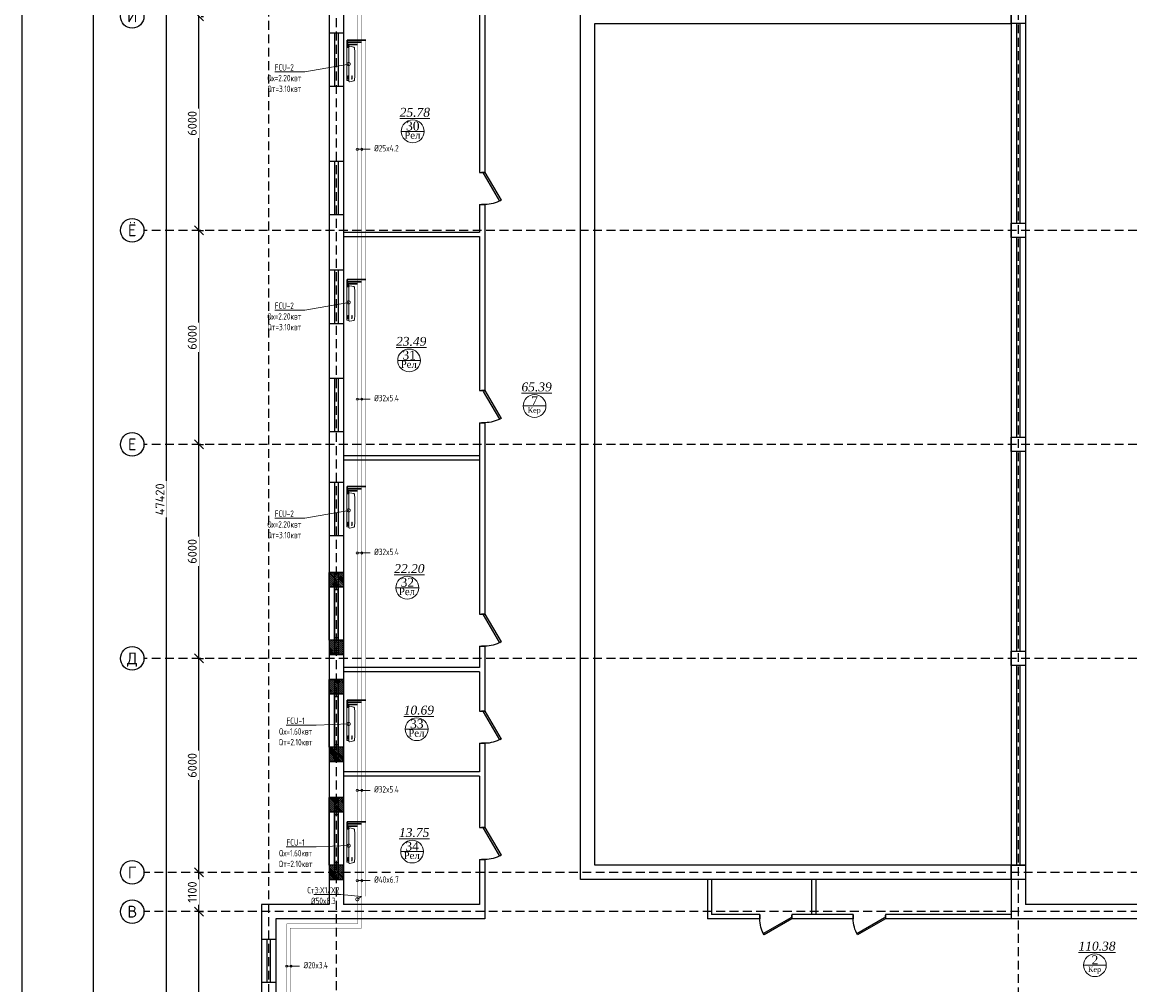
# Model space of a CAD drawing. Header units: inches. Extents: x 8001 to 766003, y -84601 to 563258.
# Tile 64 of 188: x 189106 to 220162, y 365027 to 392017. Entities that reach past the tile are written whole.
import ezdxf
from ezdxf import colors
from ezdxf.entities.mleader import LeaderData, LeaderLine
from ezdxf.enums import TextEntityAlignment as Align
from ezdxf.math import Vec2, Vec3

# ---------------------------------------------------------------- set-up
doc = ezdxf.new("R2010")
doc.units = ezdxf.units.IN
doc.header["$MEASUREMENT"] = 0
for name, pattern in [('( Hidden )', [0.375, 0.25, -0.125]), ('CONTINOUS', [0]), ('HIDDEN', [9.525, 6.35, -3.175])]:
    doc.linetypes.add(name, pattern=pattern)
for name, color, linetype, lineweight in [('.', 7, 'Continuous', 15), ('SGM-M-100-WW-DRAIN-FLOOR', 3, 'HIDDEN', 30), ('SGM-M-400-TEXT', 140, 'CONTINOUS', 20), ('SGM-M-500-11-HI-TEXT', 11, 'CONTINOUS', 20), ('SGM-M-700-5-HVAC-WS-CWS-FCU', 32, 'CONTINOUS', 30), ('SGM-M-700-6-HVAC-WS-CWR-FCU', 141, 'HIDDEN', 30), ('sloy', 8, 'Continuous', 0), ('СТЕНЫ', 7, 'Continuous', 40), ('ФАНКОЙЛЫ', 250, 'Continuous', 25)]:
    doc.layers.add(name, color=color, linetype=linetype, lineweight=lineweight)
doc.styles.add('GOST', font='isocpeur.ttf')
doc.styles.add('SGM_MKN', font='romans.shx', dxfattribs={"width": 0.65, "height": 100})
doc.styles.add('Text style', font='isocpeur.ttf', dxfattribs={"height": 250})
doc.styles.add('TIEMS', font='times.ttf')
doc.dimstyles.new('Dim Style', dxfattribs={"dimtxt": 250, "dimasz": 250, "dimexe": 125, "dimexo": 62.5, "dimgap": 62.5, "dimtad": 1, "dimdec": 0, "dimtxsty": 'Text style', "dimblk": 'OBLIQUE', "dimcen": 250, "dimclrd": 256, "dimclre": 256, "dimclrt": 256, "dimadec": 0, "dimazin": 0, "dimtfac": 1, "dimtdec": 0, "dimtmove": 0, "dimatfit": 3, "dimldrblk": 'OBLIQUE', "dimfxl": 1, "dimlwd": -1, "dimlwe": -1, "dimarcsym": 0})
pattern_1 = [(45, (1276666.25, 1731302.557), (-27.5771645, 27.5771645), []), (45, (1276668.25, 1731302.557), (-27.5771645, 27.5771645), [])]

# ---------------------------------------------------------------- blocks, each defined once
blk = doc.blocks.new('*U287')
at = {"color": 5}
for p, q in [((0, 0), (0, 4)), ((36, 0), (36, 4))]:
    blk.add_line(p, q, dxfattribs=at)
blk.add_lwpolyline([(0, 0), (31.2, -18), (32.1, -16.5), (0.9, 1.5)], close=True, dxfattribs=at)
blk.add_arc((0, 0), 36, 330, 0, dxfattribs=at)
blk = doc.blocks.new('_Oblique')
at = {"color": 0, "linetype": 'ByBlock', "lineweight": -2}
blk.add_line((-0.5, -0.5), (0.5, 0.5), dxfattribs=at)
blk = doc.blocks.new('*D199')
at = {"transparency": 16777216}
for p, q in [((171330, 117447), (171330, 126717)), ((171392, 126717), (171455, 126717)), ((171392, 117447), (171455, 117447))]:
    blk.add_line(p, q, dxfattribs=at)
at = {"layer": 'Defpoints', "color": 0, "transparency": 16777216}
for p in [(171330, 126717), (171330, 126717), (171330, 117447)]:
    blk.add_point(p, dxfattribs=at)
at = {"transparency": 16777216, "xscale": 250, "yscale": 250, "zscale": 250}
for p, rotation in [((171330, 126717), 90), ((171330, 117447), 270)]:
    blk.add_blockref('_Oblique', p, dxfattribs=dict(at, rotation=rotation))
at = {"transparency": 16777216, "insert": (171142, 122082), "char_height": 250, "attachment_point": 5, "rotation": 90, "style": 'Text style', "bg_fill": 3, "box_fill_scale": 1.25, "bg_fill_color": 256, "bg_fill_true_color": 13158600, "bg_fill_transparency": 0}
blk.add_mtext('9270', dxfattribs=at)
blk = doc.blocks.new('*D200')
at = {"transparency": 16777216}
for p, q in [((171330, 126717), (171330, 127817)), ((171392, 127817), (171455, 127817)), ((171392, 126717), (171455, 126717))]:
    blk.add_line(p, q, dxfattribs=at)
at = {"layer": 'Defpoints', "color": 0, "transparency": 16777216}
for p in [(171330, 127817), (171330, 127817), (171330, 126717)]:
    blk.add_point(p, dxfattribs=at)
at = {"transparency": 16777216, "xscale": 250, "yscale": 250, "zscale": 250}
for p, rotation in [((171330, 127817), 90), ((171330, 126717), 270)]:
    blk.add_blockref('_Oblique', p, dxfattribs=dict(at, rotation=rotation))
at = {"transparency": 16777216, "insert": (171142, 127267), "char_height": 250, "attachment_point": 5, "rotation": 90, "style": 'Text style', "bg_fill": 3, "box_fill_scale": 1.25, "bg_fill_color": 256, "bg_fill_true_color": 13158600, "bg_fill_transparency": 0}
blk.add_mtext('1100', dxfattribs=at)
blk = doc.blocks.new('*D201')
at = {"transparency": 16777216}
for p, q in [((171330, 133817), (171330, 139817)), ((171392, 139817), (171455, 139817)), ((171392, 133817), (171455, 133817))]:
    blk.add_line(p, q, dxfattribs=at)
at = {"layer": 'Defpoints', "color": 0, "transparency": 16777216}
for p in [(171330, 139817), (171330, 139817), (171330, 133817)]:
    blk.add_point(p, dxfattribs=at)
at = {"transparency": 16777216, "xscale": 250, "yscale": 250, "zscale": 250}
for p, rotation in [((171330, 139817), 90), ((171330, 133817), 270)]:
    blk.add_blockref('_Oblique', p, dxfattribs=dict(at, rotation=rotation))
at = {"transparency": 16777216, "insert": (171142, 136817), "char_height": 250, "attachment_point": 5, "rotation": 90, "style": 'Text style', "bg_fill": 3, "box_fill_scale": 1.25, "bg_fill_color": 256, "bg_fill_true_color": 13158600, "bg_fill_transparency": 0}
blk.add_mtext('6000', dxfattribs=at)
blk = doc.blocks.new('*D202')
at = {"transparency": 16777216}
for p, q in [((171330, 139817), (171330, 145817)), ((171392, 145817), (171455, 145817)), ((171392, 139817), (171455, 139817))]:
    blk.add_line(p, q, dxfattribs=at)
at = {"layer": 'Defpoints', "color": 0, "transparency": 16777216}
for p in [(171330, 145817), (171330, 145817), (171330, 139817)]:
    blk.add_point(p, dxfattribs=at)
at = {"transparency": 16777216, "xscale": 250, "yscale": 250, "zscale": 250}
for p, rotation in [((171330, 145817), 90), ((171330, 139817), 270)]:
    blk.add_blockref('_Oblique', p, dxfattribs=dict(at, rotation=rotation))
at = {"transparency": 16777216, "insert": (171142, 142817), "char_height": 250, "attachment_point": 5, "rotation": 90, "style": 'Text style', "bg_fill": 3, "box_fill_scale": 1.25, "bg_fill_color": 256, "bg_fill_true_color": 13158600, "bg_fill_transparency": 0}
blk.add_mtext('6000', dxfattribs=at)
blk = doc.blocks.new('*D203')
at = {"transparency": 16777216}
for p, q in [((171330, 145817), (171330, 151817)), ((171392, 151817), (171455, 151817)), ((171392, 145817), (171455, 145817))]:
    blk.add_line(p, q, dxfattribs=at)
at = {"layer": 'Defpoints', "color": 0, "transparency": 16777216}
for p in [(171330, 151817), (171330, 151817), (171330, 145817)]:
    blk.add_point(p, dxfattribs=at)
at = {"transparency": 16777216, "xscale": 250, "yscale": 250, "zscale": 250}
for p, rotation in [((171330, 151817), 90), ((171330, 145817), 270)]:
    blk.add_blockref('_Oblique', p, dxfattribs=dict(at, rotation=rotation))
at = {"transparency": 16777216, "insert": (171142, 148817), "char_height": 250, "attachment_point": 5, "rotation": 90, "style": 'Text style', "bg_fill": 3, "box_fill_scale": 1.25, "bg_fill_color": 256, "bg_fill_true_color": 13158600, "bg_fill_transparency": 0}
blk.add_mtext('6000', dxfattribs=at)
blk = doc.blocks.new('*D207')
at = {"transparency": 16777216}
for p, q in [((170424, 114567), (170424, 161987)), ((170487, 161987), (170549, 161987)), ((170487, 114567), (170549, 114567))]:
    blk.add_line(p, q, dxfattribs=at)
at = {"layer": 'Defpoints', "color": 0, "transparency": 16777216}
for p in [(170424, 161987), (170424, 161987), (170424, 114567)]:
    blk.add_point(p, dxfattribs=at)
at = {"transparency": 16777216, "xscale": 250, "yscale": 250, "zscale": 250}
for p, rotation in [((170424, 161987), 90), ((170424, 114567), 270)]:
    blk.add_blockref('_Oblique', p, dxfattribs=dict(at, rotation=rotation))
at = {"transparency": 16777216, "insert": (170237, 138277), "char_height": 250, "attachment_point": 5, "rotation": 90, "style": 'Text style', "bg_fill": 3, "box_fill_scale": 1.25, "bg_fill_color": 256, "bg_fill_true_color": 13158600, "bg_fill_transparency": 0}
blk.add_mtext('47420', dxfattribs=at)
blk = doc.blocks.new('*D209')
at = {"transparency": 16777216}
for p, q in [((171330, 127817), (171330, 133817)), ((171392, 133817), (171455, 133817)), ((171392, 127817), (171455, 127817))]:
    blk.add_line(p, q, dxfattribs=at)
at = {"layer": 'Defpoints', "color": 0, "transparency": 16777216}
for p in [(171330, 133817), (171330, 133817), (171330, 127817)]:
    blk.add_point(p, dxfattribs=at)
at = {"transparency": 16777216, "xscale": 250, "yscale": 250, "zscale": 250}
for p, rotation in [((171330, 133817), 90), ((171330, 127817), 270)]:
    blk.add_blockref('_Oblique', p, dxfattribs=dict(at, rotation=rotation))
at = {"transparency": 16777216, "insert": (171142, 130817), "char_height": 250, "attachment_point": 5, "rotation": 90, "style": 'Text style', "bg_fill": 3, "box_fill_scale": 1.25, "bg_fill_color": 256, "bg_fill_true_color": 13158600, "bg_fill_transparency": 0}
blk.add_mtext('6000', dxfattribs=at)
blk = doc.blocks.new('kb-axis')
blk.add_circle((0, 0), 1)
at = {"style": 'GOST'}
blk.add_attdef('AXIS', text='', height=1, dxfattribs=at).set_placement((0, 0), align=Align.MIDDLE_CENTER)
blk = doc.blocks.new('gggggggggggggggffffffffffgc')
at = {"layer": '.'}
h = blk.add_hatch(dxfattribs=at)
h.set_pattern_fill('JIS_LC_8', color=32, scale=5)
h.set_pattern_definition(pattern_1)
h.paths.add_polyline_path([(1969330, 2113298), (1968930, 2113298), (1968930, 2112898), (1969330, 2112898)])
h = blk.add_hatch(dxfattribs=at)
h.set_pattern_fill('JIS_LC_8', color=32, scale=5)
h.set_pattern_definition(pattern_1)
h.paths.add_polyline_path([(1970830, 2113298), (1971230, 2113298), (1971230, 2112898), (1970830, 2112898)])
for p, q in [((1968930, 2113298), (1968930, 2112898)), ((1968930, 2113298), (1968930, 2112898)), ((1971230, 2113298), (1971230, 2112898))]:
    blk.add_line(p, q)
at = {"color": 5}
for p, q in [((1969330, 2113148), (1970830, 2113148)), ((1969330, 2113048), (1970830, 2113048))]:
    blk.add_line(p, q, dxfattribs=at)
for points in [[(1969330, 2113298), (1968930, 2113298), (1968930, 2112898), (1969330, 2112898)], [(1970830, 2113298), (1971230, 2113298), (1971230, 2112898), (1970830, 2112898)]]:
    blk.add_lwpolyline(points, close=True)
at = {"color": 0}
blk.add_lwpolyline([(1969330, 2113298), (1970830, 2113298), (1970830, 2112898), (1969330, 2112898)], close=True, dxfattribs=at)
at = {"color": 5}
for points in [[(1969410, 2113148), (1969410, 2113048)], [(1970750, 2113148), (1970750, 2113048)]]:
    blk.add_lwpolyline(points, dxfattribs=at)
blk = doc.blocks.new('A$C177E1FB8')
at = {"layer": 'sloy'}
for p, q in [((0, 30, -97), (0, 960, -97)), ((0, 960, -97), (55, 960, -97)), ((55, 960, -97), (55, 30, -97)), ((55, 829, -57), (55, 960, -57)), ((85, 995, -57), (199, 969, -57)), ((225, 829, -57), (213, 948, -57)), ((26, 897, -487), (26, 929, -487)), ((37, 929, -127), (28, 909, -127)), ((28, 909, -127), (34, 909, -127)), ((34, 909, -127), (34, 829, -127)), ((34, 829, -127), (40, 829, -127)), ((46, 909, -127), (37, 929, -127)), ((37, 829, -127), (37, 879, -127)), ((40, 829, -127), (40, 909, -127)), ((40, 909, -127), (46, 909, -127)), ((55, 161, -57), (55, 829, -57)), ((145, 929, -327), (136, 909, -327)), ((136, 909, -327), (142, 909, -327)), ((142, 909, -327), (142, 829, -327)), ((142, 829, -327), (148, 829, -327)), ((154, 909, -327), (145, 929, -327)), ((145, 829, -327), (145, 879, -327)), ((148, 829, -327), (148, 909, -327)), ((148, 909, -327), (154, 909, -327)), ((225, 161, -57), (225, 829, -57)), ((55, 30, -97), (0, 30, -97)), ((5, 22, -97), (4, 21, -97)), ((4, 17, -97), (4, 21, -97)), ((5, 24, -97), (5, 24, -97)), ((5, 24, -97), (9, 24, -97)), ((5, 24, -97), (9, 24, -97)), ((5, 24, -97), (5, 23, -97)), ((5, 23, -97), (5, 22, -97)), ((5, 22, -97), (9, 22, -97)), ((10, 22, -97), (5, 22, -97)), ((5, 22, -97), (9, 22, -97)), ((5, 22, -97), (5, 22, -97)), ((5, 22, -97), (5, 22, -97)), ((10, 16, -97), (5, 16, -97)), ((6, 30, -97), (6, 24, -97)), ((9, 30, -97), (9, 24, -97)), ((9, 24, -97), (9, 24, -97)), ((9, 24, -97), (10, 23, -97)), ((9, 22, -97), (9, 22, -97)), ((9, 22, -97), (10, 22, -97)), ((10, 23, -97), (10, 22, -97)), ((10, 22, -97), (10, 21, -97)), ((10, 17, -97), (10, 21, -97)), ((18, 20, -97), (18, 21, -97)), ((26, 21, -97), (18, 21, -97)), ((18, 20, -97), (18, 17, -97)), ((18, 17, -97), (18, 16, -97)), ((19, 24, -97), (20, 24, -97)), ((19, 24, -97), (19, 22, -97)), ((20, 22, -97), (19, 22, -97)), ((19, 21, -97), (25, 21, -97)), ((19, 21, -97), (19, 21, -97)), ((19, 21, -97), (25, 21, -97)), ((20, 24, -97), (25, 24, -97)), ((20, 22, -97), (25, 22, -97)), ((20, 22, -97), (20, 21, -97)), ((20, 14, -97), (20, 15, -97)), ((25, 14, -97), (20, 14, -97)), ((21, 24, -97), (21, 30, -97)), ((24, 24, -97), (24, 30, -97)), ((24, 22, -97), (24, 21, -97)), ((24, 22, -97), (24, 21, -97)), ((25, 24, -97), (25, 24, -97)), ((25, 24, -97), (25, 22, -97)), ((25, 22, -97), (25, 22, -97)), ((25, 21, -97), (25, 21, -97)), ((25, 14, -97), (25, 15, -97)), ((26, 20, -97), (26, 21, -97)), ((26, 20, -97), (26, 17, -97)), ((26, 17, -97), (26, 16, -97)), ((38, 20, -97), (38, 21, -97)), ((46, 21, -97), (38, 21, -97)), ((38, 20, -97), (38, 17, -97)), ((38, 17, -97), (38, 16, -97)), ((39, 24, -97), (40, 24, -97)), ((39, 24, -97), (39, 22, -97)), ((40, 22, -97), (39, 22, -97)), ((39, 21, -97), (45, 21, -97)), ((39, 21, -97), (39, 21, -97)), ((39, 21, -97), (45, 21, -97)), ((40, 24, -97), (45, 24, -97)), ((40, 22, -97), (45, 22, -97)), ((40, 22, -97), (40, 21, -97)), ((40, 14, -97), (40, 15, -97)), ((45, 14, -97), (40, 14, -97)), ((41, 24, -97), (41, 30, -97)), ((44, 24, -97), (44, 30, -97)), ((44, 22, -97), (44, 21, -97)), ((44, 22, -97), (44, 21, -97)), ((45, 24, -97), (45, 24, -97)), ((45, 24, -97), (45, 22, -97)), ((45, 22, -97), (45, 22, -97)), ((45, 21, -97), (45, 21, -97)), ((45, 14, -97), (45, 15, -97)), ((46, 20, -97), (46, 21, -97)), ((46, 20, -97), (46, 17, -97)), ((46, 17, -97), (46, 16, -97)), ((55, 30, -57), (55, 161, -57)), ((90, 0, -57), (195, 24, -57)), ((213, 42, -57), (225, 161, -57))]:
    blk.add_line(p, q, dxfattribs=at)
for centre, radius, start, end in [((3, 16, -97), 2.03, 356.7744, 31.9602), ((12, 16, -97), 2.03, 148.0398, 183.2256), ((16, 14, -97), 3.39, 15.4472, 50.0272), ((20, 22, -97), 0.204, 0, 90), ((20, 21, -97), 0.204, 270, 0), ((25, 22, -97), 0.204, 90, 180), ((25, 21, -97), 0.204, 180, 270), ((28, 14, -97), 3.39, 129.9728, 164.5528), ((36, 14, -97), 3.39, 15.4472, 50.0272), ((40, 22, -97), 0.204, 0, 90), ((40, 21, -97), 0.204, 270, 0), ((45, 22, -97), 0.204, 90, 180), ((45, 21, -97), 0.204, 180, 270), ((48, 14, -97), 3.39, 129.9728, 164.5528)]:
    blk.add_arc(centre, radius, start, end, dxfattribs=at)
for centre, major_axis, end_param in [((85, 965, -57), (0, 30), 1.745329), ((184, 943, -57), (29.5, 5.2), 0.872665), ((85, 30, -57), (-30, 0), 1.745329), ((185, 52, -57), (10.3, -28.2), 0.872665)]:
    blk.add_ellipse(centre, major_axis=major_axis, ratio=1, start_param=0, end_param=end_param, dxfattribs=at)
blk = doc.blocks.new('_DotSmall')
at = {"color": 0, "linetype": 'ByBlock', "const_width": 0.5}
blk.add_lwpolyline([(-0.0625, 0, 1), (0.0625, 0, 1)], format="xyb", close=True, dxfattribs=at)
blk = doc.blocks.new('fhgsg')
at = {"color": 1, "linetype": '( Hidden )', "ltscale": 1000}
for p, q in [((173279.6, 162186.5), (173279.6, 111324.1)), ((175179.6, 152516.5), (175179.6, 111324.1)), ((194299.6, 152716.5), (194299.6, 111324.1)), ((241129.6, 145816.5), (169789.1, 145816.5)), ((241129.6, 139816.5), (169789.1, 139816.5)), ((241129.6, 133816.5), (169789.1, 133816.5)), ((245329.6, 127816.5), (169789.1, 127816.5)), ((245329.6, 126716.5), (169789.1, 126716.5))]:
    blk.add_line(p, q, dxfattribs=at)
for p, q in [((194099.6, 152916.5), (194099.6, 126516.5)), ((174979.6, 152516.5), (174979.6, 126916.5)), ((175379.6, 152516.5), (175379.6, 145466.5)), ((175379.6, 152516.5), (175379.6, 126916.5)), ((179199.6, 152516.5), (179199.6, 147441.4)), ((194499.6, 152516.5), (194499.6, 126916.5)), ((175379.6, 151349), (174979.6, 151349)), ((175379.6, 149849), (174979.6, 149849)), ((175379.6, 147749), (174979.6, 147749)), ((179199.6, 147441.4), (179349.6, 147441.4)), ((179199.6, 146541.4), (179199.6, 145766.5)), ((179199.6, 146541.4), (179349.6, 146541.4)), ((175379.6, 146249), (174979.6, 146249)), ((175379.6, 145766.5), (179199.6, 145766.5)), ((175379.6, 145646.5), (179199.6, 145646.5)), ((179199.6, 145646.5), (179199.6, 141324.9)), ((175379.6, 144699), (174979.6, 144699)), ((175379.6, 143199), (174979.6, 143199)), ((175379.6, 141667.9), (174979.6, 141667.9)), ((179199.6, 141324.9), (179349.6, 141324.9)), ((179199.6, 140424.9), (179199.6, 135056.5)), ((179199.6, 140424.9), (179349.6, 140424.9)), ((175379.6, 140167.9), (174979.6, 140167.9)), ((179199.6, 139496.5), (175379.6, 139496.5)), ((179199.6, 139376.5), (175379.6, 139376.5)), ((175379.6, 138747.9), (174979.6, 138747.9)), ((175379.6, 137247.9), (174979.6, 137247.9)), ((175379.6, 136224.7), (174979.6, 136224.7)), ((179199.6, 135056.5), (179349.6, 135056.5)), ((175379.6, 133924.7), (174979.6, 133924.7)), ((179199.6, 134156.5), (179199.6, 133556.5)), ((179199.6, 134156.5), (179349.6, 134156.5)), ((179349.6, 134156.5), (179349.6, 132336.5)), ((179199.6, 133556.5), (175379.6, 133556.5)), ((179199.6, 133436.5), (175379.6, 133436.5)), ((175379.6, 133436.5), (175379.6, 130636.5)), ((179199.6, 133436.5), (179199.6, 132336.5)), ((175379.6, 133224.7), (174979.6, 133224.7)), ((179199.6, 132336.5), (179349.6, 132336.5)), ((179199.6, 131436.5), (179199.6, 130636.5)), ((179199.6, 131436.5), (179349.6, 131436.5)), ((179349.6, 131436.5), (179349.6, 129075.4)), ((175379.6, 130924.7), (174979.6, 130924.7)), ((179199.6, 130636.5), (175379.6, 130636.5)), ((179199.6, 130516.5), (175379.6, 130516.5)), ((179199.6, 130516.5), (179199.6, 129075.4)), ((175379.6, 129916.5), (174979.6, 129916.5)), ((179199.6, 129075.4), (179349.6, 129075.4)), ((179199.6, 128175.4), (179199.6, 126916.5)), ((179199.6, 128175.4), (179349.6, 128175.4)), ((179349.6, 128175.4), (179349.6, 126516.5)), ((194099.6, 128016.5), (194499.6, 128016.5)), ((194499.6, 128016.5), (194099.6, 128016.5)), ((175379.6, 127616.5), (174979.6, 127616.5)), ((185584.6, 127616.5), (185584.6, 126516.5)), ((185704.6, 127616.5), (185704.6, 126636.5)), ((188504.6, 127616.5), (188504.6, 126636.5)), ((188624.6, 127616.5), (188624.6, 126636.5)), ((173081.1, 126916.5), (173081.1, 117246.5)), ((174979.6, 126916.5), (173081.1, 126916.5)), ((179199.6, 126916.5), (175379.6, 126916.5)), ((218479.6, 126916.5), (194499.6, 126916.5)), ((173481.1, 126516.5), (173481.1, 117646.5)), ((179349.6, 126516.5), (173481.1, 126516.5)), ((187054.6, 126516.5), (185584.6, 126516.5)), ((187054.6, 126636.5), (185704.6, 126636.5)), ((187054.6, 126636.5), (187054.6, 126516.5)), ((188504.6, 126636.5), (187954.6, 126636.5)), ((187954.6, 126636.5), (187954.6, 126516.5)), ((189674.6, 126516.5), (187954.6, 126516.5)), ((189674.6, 126636.5), (188324.6, 126636.5)), ((189674.6, 126636.5), (189674.6, 126516.5)), ((194099.6, 126636.5), (190574.6, 126636.5)), ((190574.6, 126636.5), (190574.6, 126516.5)), ((215779.6, 126516.5), (190574.6, 126516.5)), ((173481.1, 125931.5), (173081.1, 125931.5)), ((173481.1, 124731.5), (173081.1, 124731.5))]:
    blk.add_line(p, q)
at = {"color": 5}
for p, q in [((175129.6, 151349), (175129.6, 149849)), ((175229.6, 151349), (175229.6, 149849)), ((175129.6, 147749), (175129.6, 146249)), ((175229.6, 147749), (175229.6, 146249)), ((175129.6, 144699), (175129.6, 143199)), ((175229.6, 144699), (175229.6, 143199)), ((175129.6, 141667.9), (175129.6, 140167.9)), ((175229.6, 141667.9), (175229.6, 140167.9)), ((175129.6, 138747.9), (175129.6, 137247.9)), ((175229.6, 138747.9), (175229.6, 137247.9)), ((175129.6, 136224.7), (175129.6, 133924.7)), ((175229.6, 136224.7), (175229.6, 133924.7)), ((175129.6, 133224.7), (175129.6, 130924.7)), ((175229.6, 133224.7), (175229.6, 130924.7)), ((175129.6, 129916.5), (175129.6, 127616.5)), ((175229.6, 129916.5), (175229.6, 127616.5)), ((173231.1, 125931.5), (173231.1, 124731.5)), ((173331.1, 125931.5), (173331.1, 124731.5))]:
    blk.add_line(p, q, dxfattribs=at)
at = {"lineweight": 0, "ltscale": 100}
for p, q in [((177004.1, 148591.9), (177644.1, 148591.9)), ((176902.6, 142169.8), (177542.6, 142169.8)), ((180418.8, 140892.9), (181058.8, 140892.9)), ((176850.4, 135798.3), (177490.4, 135798.3)), ((177116.2, 131831.5), (177756.2, 131831.5)), ((176985.8, 128400.5), (177625.8, 128400.5)), ((196129.7, 125215.2), (196769.7, 125215.2))]:
    blk.add_line(p, q, dxfattribs=at)
for points in [[(179349.6, 152916.5), (179349.6, 147441.4)], [(179349.6, 146541.4), (179349.6, 141324.9)], [(179349.6, 140424.9), (179349.6, 135056.5)]]:
    blk.add_lwpolyline(points)
for points in [[(182029.6, 152016.5), (194499.6, 152016.5), (194499.6, 127616.5), (182029.6, 127616.5)], [(194099.6, 152016.5), (194499.6, 152016.5), (194499.6, 151616.5), (194099.6, 151616.5)], [(182429.6, 151616.5), (194099.6, 151616.5), (194099.6, 128016.5), (182429.6, 128016.5)], [(194099.6, 146016.5), (194499.6, 146016.5), (194499.6, 145616.5), (194099.6, 145616.5)], [(194099.6, 140016.5), (194499.6, 140016.5), (194499.6, 139616.5), (194099.6, 139616.5)], [(194099.6, 134016.5), (194499.6, 134016.5), (194499.6, 133616.5), (194099.6, 133616.5)], [(194099.6, 128016.5), (194499.6, 128016.5), (194499.6, 127616.5), (194099.6, 127616.5)]]:
    blk.add_lwpolyline(points, close=True)
at = {"color": 5}
for points in [[(194249.6, 151616.5), (194249.6, 146016.5)], [(194349.6, 151616.5), (194349.6, 146016.5)], [(194249.6, 145616.5), (194249.6, 140016.5)], [(194349.6, 145616.5), (194349.6, 140016.5)], [(194249.6, 139616.5), (194249.6, 134016.5)], [(194349.6, 139616.5), (194349.6, 134016.5)], [(194249.6, 133616.5), (194249.6, 128016.5)], [(194349.6, 133616.5), (194349.6, 128016.5)]]:
    blk.add_lwpolyline(points, dxfattribs=at)
at = {"layer": 'СТЕНЫ', "color": 0, "linetype": 'ByBlock', "lineweight": 0, "ltscale": 100}
for centre in [(177324.1, 148591.9), (177222.6, 142169.8), (180738.8, 140892.9), (177170.4, 135798.3), (177436.2, 131831.5), (177305.8, 128400.5), (196449.7, 125215.2)]:
    blk.add_circle(centre, 320, dxfattribs=at)
at = {"xscale": 330, "yscale": 330, "zscale": 330}
for p, values in [((169459.1, 151816.5), {'AXIS': 'И'}), ((169459.1, 145816.5), {'AXIS': 'Ё'}), ((169459.1, 139816.5), {'AXIS': 'Е'}), ((169459.1, 133816.5), {'AXIS': 'Д'}), ((169459.1, 127816.5), {'AXIS': 'Г'}), ((169459.1, 126716.5), {'AXIS': 'В'})]:
    blk.add_blockref('kb-axis', p, dxfattribs=at).add_auto_attribs(values)
at = {"color": 5, "xscale": -25, "yscale": 25, "zscale": 25, "rotation": 90}
for p in [(179349.6, 147441.4), (179349.6, 141324.9), (179349.6, 135056.5), (179349.6, 132336.5), (179349.6, 129075.4)]:
    blk.add_blockref('*U287', p, dxfattribs=at)
at = {"color": 0, "rotation": 90}
for p in [(2288277.8, -1835005), (2288277.8, -1838005), (2288277.8, -1841313.2)]:
    blk.add_blockref('gggggggggggggggffffffffffgc', p, dxfattribs=at)
at = {"color": 5, "xscale": -25, "yscale": 25, "zscale": 25}
for p in [(187954.6, 126516.5), (190574.6, 126516.5)]:
    blk.add_blockref('*U287', p, dxfattribs=at)
at = {"lineweight": 0, "ltscale": 100, "char_height": 250, "attachment_point": 5, "style": 'TIEMS'}
for s, insert in [('\\A1;{\\fTimes New Roman|b0|i1|c204|p18;\\L25.78}', (177383.2, 149124.1)), ('\\A1;30', (177326.2, 148740.1)), ('\\A1;{\\fTimes New Roman|b0|i1|c204|p18;\\L23.49}', (177281.7, 142702)), ('\\A1;31', (177224.8, 142318.1)), ('\\A1;{\\fTimes New Roman|b0|i1|c204|p18;\\L65.39}', (180797.9, 141425.1)), ('\\A1;7', (180740.9, 141041.2)), ('\\A1;{\\fTimes New Roman|b0|i1|c204|p18;\\L22.20}', (177229.5, 136330.5)), ('\\A1;32', (177172.5, 135946.5)), ('\\A1;{\\fTimes New Roman|b0|i1|c204|p18;\\L10.69}', (177495.3, 132363.7)), ('\\A1;33', (177438.4, 131979.7)), ('\\A1;{\\fTimes New Roman|b0|i1|c204|p18;\\L13.75}', (177364.9, 128932.7)), ('\\A1;34', (177308, 128548.7)), ('\\A1;{\\fTimes New Roman|b0|i1|c204|p18;\\L110.38}', (196508.8, 125747.4)), ('\\A1;2', (196451.8, 125363.4))]:
    blk.add_mtext(s, dxfattribs=dict(at, insert=insert))
at = {"lineweight": 0, "ltscale": 100, "width": 1156.471, "attachment_point": 5, "style": 'TIEMS'}
for s, insert, char_height in [('\\A1;Рел', (177314.1, 148482), 200), ('\\A1;Рел', (177212.7, 142060), 200), ('\\A1;Кер', (180729.6, 140753.9), 150), ('\\A1;Рел', (177160.5, 135688.4), 200), ('\\A1;Рел', (177426.3, 131721.6), 200), ('\\A1;Рел', (177295.9, 128290.6), 200), ('\\A1;Кер', (196440.5, 125076.1), 150)]:
    blk.add_mtext(s, dxfattribs=dict(at, insert=insert, char_height=char_height))
for base, p1, p2, override, picture, middle in [((170424.1, 161986.5), (170424.1, 114566.5), (170424.1, 161986.5), {"dimtfill": 1, "dimarcsym": 1}, '*D207', (170236.6, 138276.5)), ((171329.8, 139816.5), (171329.8, 133816.5), (171329.8, 139816.5), {"dimtmove": 1, "dimtfill": 1, "dimarcsym": 1}, '*D201', (171142.3, 136816.5)), ((171329.8, 126716.5), (171329.8, 117446.5), (171329.8, 126716.5), {"dimtfill": 1, "dimarcsym": 1}, '*D199', (171142.3, 122081.5))]:
    dim = blk.add_linear_dim(base=base, p1=p1, p2=p2, angle=90, dimstyle='Dim Style', override=override)
    dim.commit()
    dim.dimension.update_dxf_attribs({"geometry": picture, "text_midpoint": middle})
for base, p1, p2, picture, middle in [((171329.8, 145816.5), (171329.8, 139816.5), (171329.8, 145816.5), '*D202', (171142.3, 142816.5)), ((171329.8, 127816.5), (171329.8, 126716.5), (171329.8, 127816.5), '*D200', (171142.3, 127266.5))]:
    dim = blk.add_linear_dim(base=base, p1=p1, p2=p2, angle=90, dimstyle='Dim Style', override={"dimtmove": 1, "dimtfill": 1, "dimarcsym": 1})
    dim.commit()
    dim.dimension.update_dxf_attribs({"geometry": picture, "text_midpoint": middle})
for base, p1, p2, override, picture, middle in [((171329.8, 151816.5), (171329.8, 145816.5), (171329.8, 151816.5), {"dimtmove": 1, "dimtfill": 1, "dimarcsym": 1}, '*D203', (171142.3, 148816.5)), ((171329.8, 133816.5), (171329.8, 127816.5), (171329.8, 133816.5), {"dimtfill": 1, "dimarcsym": 1}, '*D209', (171142.3, 130816.5))]:
    dim = blk.add_linear_dim(base=base, p1=p1, p2=p2, angle=90, dimstyle='Dim Style', override=override)
    dim.commit()
    dim.dimension.update_dxf_attribs({"geometry": picture, "text_midpoint": middle})

msp = doc.modelspace()

# ---------------------------------------------------------------- block references
at = {"color": 25}
msp.add_blockref('fhgsg', (22732.416, 240363.103), dxfattribs=at)

# ---------------------------------------------------------------- next in the draw order: linework, layer by layer
for points in [[(189105.77, 406372.808), (289105.77, 406372.808), (289105.77, 336972.808), (189105.77, 336972.808)], [(191105.77, 405872.808), (288605.77, 405872.808), (288605.77, 337472.808), (191105.77, 337472.808)]]:
    msp.add_lwpolyline(points, close=True)
at = {"color": 25, "const_width": 10}
for points in [[(198622.266, 366618.955), (198622.266, 393605.272), (196624.017, 393605.272), (196624.017, 399181.258)], [(198622.266, 367503.344), (198622.266, 391453.573)], [(196624.017, 360765.598), (196624.017, 366618.955), (198622.266, 366618.955)]]:
    msp.add_lwpolyline(points, dxfattribs=at)
at = {"color": 4, "const_width": 10}
for points in [[(196524.017, 397881.258), (196524.017, 393479.833), (198503.547, 393479.833), (198503.547, 366735.605)], [(198503.547, 391393.573), (198503.547, 367425.398)], [(196524.017, 362065.598), (196524.017, 366735.605), (198503.547, 366735.605)]]:
    msp.add_lwpolyline(points, dxfattribs=at)
at = {"color": 3, "const_width": 10}
msp.add_lwpolyline([(198743.547, 391513.573), (198743.547, 367508.558)], dxfattribs=at)
at = {"layer": 'SGM-M-100-WW-DRAIN-FLOOR', "linetype": 'ByBlock', "ltscale": 500}
for p, q in [((198214.417, 391324.113), (198214.417, 391513.573)), ((198214.417, 391513.573), (198743.547, 391513.573)), ((198214.417, 384609.903), (198214.417, 384799.363)), ((198214.417, 384799.363), (198743.547, 384799.363)), ((198214.417, 378808.335), (198214.417, 378997.796)), ((198214.417, 378997.796), (198743.547, 378997.796)), ((198214.417, 372820.762), (198214.417, 373010.222)), ((198214.417, 373010.222), (198743.547, 373010.222)), ((198214.417, 369408.285), (198214.417, 369597.745)), ((198214.417, 369597.745), (198743.547, 369597.745))]:
    msp.add_line(p, q, dxfattribs=at)
at = {"layer": 'SGM-M-500-11-HI-TEXT', "color": 5, "ltscale": 30}
for p, q in [((198859.86, 388451.811), (198503.547, 388451.811)), ((198859.86, 381447.359), (198503.547, 381447.359)), ((198859.86, 377134.461), (198503.547, 377134.461)), ((198859.86, 370478.453), (198503.547, 370478.453)), ((198859.86, 367948.322), (198503.547, 367948.322)), ((196880.33, 365549.352), (196524.017, 365549.352))]:
    msp.add_line(p, q, dxfattribs=at)
for centre in [(198503.547, 388451.811), (198627.949, 388451.811), (198503.547, 381447.359), (198627.949, 381447.359), (198503.547, 377134.461), (198627.949, 377134.461), (198503.547, 370478.453), (198627.949, 370478.453), (198503.547, 367948.322), (198627.949, 367948.322), (196524.017, 365549.352), (196648.419, 365549.352)]:
    msp.add_circle(centre, 30, dxfattribs=at)
at = {"layer": 'SGM-M-700-5-HVAC-WS-CWS-FCU', "ltscale": 500}
for p, q in [((198229.421, 391325.9), (198229.421, 391453.573)), ((198229.421, 391453.573), (198622.266, 391453.573)), ((198229.421, 384611.691), (198229.421, 384739.363)), ((198229.421, 384739.363), (198622.266, 384739.363)), ((198229.421, 378810.123), (198229.421, 378937.796)), ((198229.421, 378937.796), (198622.266, 378937.796)), ((198229.421, 372822.549), (198229.421, 372950.222)), ((198229.421, 372950.222), (198622.266, 372950.222)), ((198229.421, 369410.072), (198229.421, 369537.745)), ((198229.421, 369537.745), (198622.266, 369537.745))]:
    msp.add_line(p, q, dxfattribs=at)
at = {"layer": 'SGM-M-700-6-HVAC-WS-CWR-FCU', "ltscale": 500}
for p, q in [((198249.425, 391325.9), (198249.425, 391393.573)), ((198249.425, 391393.573), (198503.547, 391393.573)), ((198249.425, 384611.691), (198249.425, 384679.363)), ((198249.425, 384679.363), (198503.547, 384679.363)), ((198249.425, 378810.123), (198249.425, 378877.796)), ((198249.425, 378877.796), (198503.547, 378877.796)), ((198249.425, 372822.549), (198249.425, 372890.222)), ((198249.425, 372890.222), (198503.547, 372890.222)), ((198249.425, 369410.072), (198249.425, 369477.745)), ((198249.425, 369477.745), (198503.547, 369477.745))]:
    msp.add_line(p, q, dxfattribs=at)

# ---------------------------------------------------------------- next in the draw order: block references
at = {"layer": 'ФАНКОЙЛЫ', "color": 3, "xscale": -1, "rotation": 180}
for p in [(198207.27, 391340.348, 96.62), (198207.27, 384626.138, 96.62), (198207.27, 378824.57, 96.62), (198207.27, 372836.997, 96.62), (198207.27, 369424.52, 96.62)]:
    msp.add_blockref('A$C177E1FB8', p, dxfattribs=at)

# ---------------------------------------------------------------- next in the draw order: texts
at = {"layer": 'SGM-M-500-11-HI-TEXT', "color": 5, "ltscale": 30, "style": 'SGM_MKN', "width": 0.65}
for s, p in [('%%C25x4.2', (198977.535, 388392.521)), ('%%C32x5.4', (198977.535, 381388.069)), ('%%C32x5.4', (198977.535, 377075.172)), ('%%C32x5.4', (198977.535, 370419.163)), ('%%C40x6.7', (198977.535, 367889.032)), ('%%C20x3.4', (196998.005, 365490.062))]:
    msp.add_text(s, height=180, dxfattribs=at).set_placement(p)

# ---------------------------------------------------------------- next in the draw order: leaders
at = {"layer": 'SGM-M-400-TEXT', "color": 18, "ltscale": 30, "true_color": 0x000000}
ml = msp.add_multileader_mtext('Standard', dxfattribs=at)
ml.set_content('\\A1;{\\C256;\\c0;FCU-2\\PQх=2.20квт\\PQт=3.10квт}', color=5, style='SGM_MKN')
ml.set_leader_properties(lineweight=18)
ml.set_arrow_properties(name='DOTSMALL')
ml.build(insert=Vec2(0, 0))
ml.multileader.update_dxf_attribs({"text_left_attachment_type": 6, "text_right_attachment_type": 6, "dogleg_length": 0, "arrow_head_size": 180})
ctx = ml.context
ctx.base_point, ctx.char_height, ctx.arrow_head_size, ctx.plane_origin = Vec3(195879.652, 390623.186), 180, 180, Vec3(305664.183, 532256.455)
ctx.left_attachment, ctx.right_attachment, ctx.text_align_type = 6, 6, 1
notes = []
notes.append((ctx, [(1, (1, 1, 0), (197031.366, 390623.186), (-1, 0), 0, [(0, [(198262.272, 390842.181)], 0, [])])]))
ctx.mtext.insert, ctx.mtext.width, ctx.mtext.defined_height, ctx.mtext.alignment, ctx.mtext.flow_direction = Vec3(196455.509, 390839.186), 830.20237, 239.92, 2, 5
ml = msp.add_multileader_mtext('Standard', dxfattribs=at)
ml.set_content('\\A1;{\\C256;\\c0;FCU-2\\PQх=2.20квт\\PQт=3.10квт}', color=5, style='SGM_MKN')
ml.set_leader_properties(lineweight=18)
ml.set_arrow_properties(name='DOTSMALL')
ml.build(insert=Vec2(0, 0))
ml.multileader.update_dxf_attribs({"text_left_attachment_type": 6, "text_right_attachment_type": 6, "dogleg_length": 0, "arrow_head_size": 180})
ctx = ml.context
ctx.base_point, ctx.char_height, ctx.arrow_head_size, ctx.plane_origin = Vec3(195879.652, 383941.473), 180, 180, Vec3(305664.183, 525574.742)
ctx.left_attachment, ctx.right_attachment, ctx.text_align_type = 6, 6, 1
notes.append((ctx, [(1, (1, 1, 0), (197031.366, 383941.473), (-1, 0), 0, [(0, [(198262.272, 384160.469)], 0, [])])]))
ctx.mtext.insert, ctx.mtext.width, ctx.mtext.defined_height, ctx.mtext.alignment, ctx.mtext.flow_direction = Vec3(196455.509, 384157.473), 830.20237, 239.92, 2, 5
ml = msp.add_multileader_mtext('Standard', dxfattribs=at)
ml.set_content('\\A1;{\\C256;\\c0;FCU-2\\PQх=2.20квт\\PQт=3.10квт}', color=5, style='SGM_MKN')
ml.set_leader_properties(lineweight=18)
ml.set_arrow_properties(name='DOTSMALL')
ml.build(insert=Vec2(0, 0))
ml.multileader.update_dxf_attribs({"text_left_attachment_type": 6, "text_right_attachment_type": 6, "dogleg_length": 0, "arrow_head_size": 180})
ctx = ml.context
ctx.base_point, ctx.char_height, ctx.arrow_head_size, ctx.plane_origin = Vec3(195879.652, 378110.581), 180, 180, Vec3(305664.183, 519743.85)
ctx.left_attachment, ctx.right_attachment, ctx.text_align_type = 6, 6, 1
notes.append((ctx, [(1, (1, 1, 0), (197031.366, 378110.581), (-1, 0), 0, [(0, [(198262.272, 378329.576)], 0, [])])]))
ctx.mtext.insert, ctx.mtext.width, ctx.mtext.defined_height, ctx.mtext.alignment, ctx.mtext.flow_direction = Vec3(196455.509, 378326.581), 830.20237, 239.92, 2, 5
ml = msp.add_multileader_mtext('Standard', dxfattribs=at)
ml.set_content('\\A1;{\\C256;\\c0;FCU-1\\PQх=1.60квт\\PQт=2.10квт}', color=5, style='SGM_MKN')
ml.set_leader_properties(lineweight=18)
ml.set_arrow_properties(name='DOTSMALL')
ml.build(insert=Vec2(0, 0))
ml.multileader.update_dxf_attribs({"text_left_attachment_type": 6, "text_right_attachment_type": 6, "dogleg_length": 0, "arrow_head_size": 180})
ctx = ml.context
ctx.base_point, ctx.char_height, ctx.arrow_head_size, ctx.plane_origin = Vec3(196196.092, 372305.124), 180, 180, Vec3(302993.93, 515345.513)
ctx.left_attachment, ctx.right_attachment, ctx.text_align_type = 6, 6, 1
notes.append((ctx, [(1, (1, 1, 0), (197347.806, 372305.124), (-1, 0), 0, [(0, [(198262.272, 372342.003)], 0, [])])]))
ctx.mtext.insert, ctx.mtext.width, ctx.mtext.defined_height, ctx.mtext.alignment, ctx.mtext.flow_direction = Vec3(196771.949, 372521.124), 830.20237, 239.92, 2, 5
ml = msp.add_multileader_mtext('Standard', dxfattribs=at)
ml.set_content('\\A1;{\\C256;\\c0;FCU-1\\PQх=1.60квт\\PQт=2.10квт}', color=5, style='SGM_MKN')
ml.set_leader_properties(lineweight=18)
ml.set_arrow_properties(name='DOTSMALL')
ml.build(insert=Vec2(0, 0))
ml.multileader.update_dxf_attribs({"text_left_attachment_type": 6, "text_right_attachment_type": 6, "dogleg_length": 0, "arrow_head_size": 180})
ctx = ml.context
ctx.base_point, ctx.char_height, ctx.arrow_head_size, ctx.plane_origin = Vec3(196196.092, 368892.648), 180, 180, Vec3(302993.93, 511933.036)
ctx.left_attachment, ctx.right_attachment, ctx.text_align_type = 6, 6, 1
notes.append((ctx, [(1, (1, 1, 0), (197347.806, 368892.648), (-1, 0), 0, [(0, [(198262.272, 368929.526)], 0, [])])]))
ctx.mtext.insert, ctx.mtext.width, ctx.mtext.defined_height, ctx.mtext.alignment, ctx.mtext.flow_direction = Vec3(196771.949, 369108.648), 830.20237, 239.92, 2, 5
at = {"layer": 'SGM-M-400-TEXT', "color": 5, "ltscale": 30}
ml = msp.add_multileader_mtext('Standard', dxfattribs=at)
ml.set_content('\\A1;Ст3:X1/X2\\PØ50x8.3', color=5, style='SGM_MKN')
ml.set_leader_properties(lineweight=18)
ml.set_arrow_properties(name='DOTSMALL')
ml.build(insert=Vec2(0, 0))
ml.multileader.update_dxf_attribs({"text_left_attachment_type": 6, "text_right_attachment_type": 6, "dogleg_length": 0, "arrow_head_size": 180})
ctx = ml.context
ctx.base_point, ctx.char_height, ctx.arrow_head_size, ctx.plane_origin = Vec3(197063.472, 367555.787), 180, 180, Vec3(89271.169, 501921.949)
ctx.left_attachment, ctx.right_attachment, ctx.text_align_type = 6, 6, 1
notes.append((ctx, [(1, (1, 1, 0), (198036.9, 367555.787), (-1, 0), 0, [(3, [(198503.547, 367425.398), (198622.266, 367503.344)], 0, [])])]))
ctx.mtext.insert, ctx.mtext.width, ctx.mtext.alignment, ctx.mtext.flow_direction = Vec3(197550.186, 367771.787), 1466.7327, 2, 5
for ctx, leaders in notes:
    for number, flags, end, landing, length, lines in leaders:
        leader = LeaderData()
        leader.index, (leader.has_last_leader_line, leader.has_dogleg_vector, leader.attachment_direction) = number, flags
        leader.last_leader_point, leader.dogleg_vector, leader.dogleg_length = Vec3(end), Vec3(landing), length
        for number, points, colour, breaks in lines:
            line = LeaderLine()
            line.index, line.vertices, line.color, line.breaks = number, Vec3.list(points), colors.encode_raw_color(colour), breaks
            leader.lines.append(line)
        ctx.leaders.append(leader)

doc.saveas('drawing.dxf')
